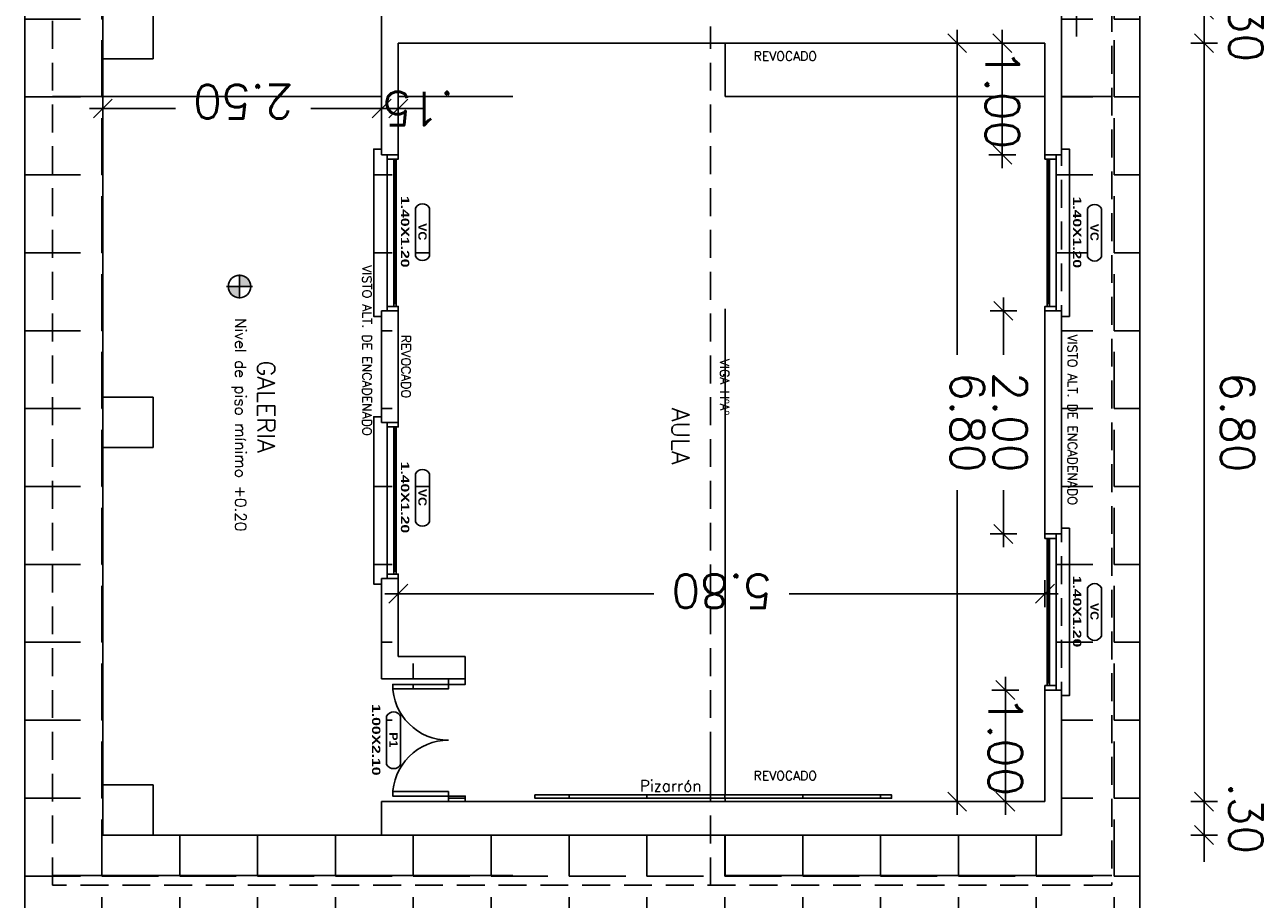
# Model space of a CAD drawing. Header units: millimetres. Extents: x 2017 to 2509, y 466 to 1783.
# Tile 4 of 25: x 2064 to 2076, y 570 to 578. Entities that reach past the tile are written whole.
import ezdxf
from ezdxf.enums import TextEntityAlignment as Align

# ---------------------------------------------------------------- set-up
doc = ezdxf.new("R2010")
doc.units = ezdxf.units.MM
doc.linetypes.add('HIDDEN', pattern=[0.375, 0.25, -0.125])
for name, color, linetype in [('COTA', 13, 'Continuous'), ('ESPECARQ', 2, 'Continuous'), ('ESQUADRIA', 2, 'Continuous'), ('LINVISTA', 13, 'Continuous'), ('PAREDE', 6, 'Continuous'), ('piso', 13, 'Continuous'), ('PROJECAO', 13, 'HIDDEN'), ('VIDRO', 1, 'Continuous')]:
    doc.layers.add(name, color=color, linetype=linetype)
doc.styles.add('REGUA60', font='cityb___.ttf', dxfattribs={"width": 1.4})
doc.styles.add('REGUA80', font='simplex.shx')
doc.styles.add('SIMPLEX_8', font='simplex.shx')
doc.dimstyles.new('08', dxfattribs={"dimtxt": 0.25, "dimasz": 0.12, "dimexe": 0, "dimexo": 0, "dimgap": 0.15, "dimtad": 1, "dimzin": 4, "dimdsep": 46, "dimtxsty": 'SIMPLEX_8', "dimblk1": 'D', "dimblk2": 'D', "dimsah": 1, "dimcen": 0.09, "dimse1": 1, "dimse2": 1, "dimclre": 256, "dimclrt": 2, "dimadec": 0, "dimazin": 0, "dimtfac": 1, "dimtmove": 2, "dimatfit": 3, "dimldrblk": 'D', "dimfxl": 1, "dimtolj": 1, "dimtzin": 0, "dimarcsym": 0})

# ---------------------------------------------------------------- blocks, each defined once
blk = doc.blocks.new('INDESQ2')
at = {"color": 0, "linetype": 'ByBlock'}
for p, q in [((4.32, 2.96), (-4.32, 2.96)), ((-4.32, 0.44), (4.32, 0.44))]:
    blk.add_line(p, q, dxfattribs=at)
at = {"color": 0}
for centre, start, end in [((-3.67, 1.7), 117.3654, 242.6346), ((3.67, 1.7), 297.3654, 62.6346)]:
    blk.add_arc(centre, 1.42, start, end, dxfattribs=at)
at = {"style": 'REGUA60', "width": 1.4, "flags": 9}
blk.add_attdef('LOCAL', text='', height=1.5, dxfattribs=at).set_placement((-0.08, -4.35), align=Align.CENTER)
at = {"layer": 'ESPECARQ', "color": 0, "style": 'REGUA60'}
for tag, width, p in [('COD', 1.1, (-0.08, 0.95)), ('DIM', 1.4, (-0.08, -2.17))]:
    blk.add_attdef(tag, text='', height=1.5, dxfattribs=dict(at, width=width)).set_placement(p, align=Align.CENTER)
blk = doc.blocks.new('D')
for p, q in [((0, -1), (0, 1)), ((-1, 0), (1, 0))]:
    blk.add_line(p, q)
at = {"color": 4}
blk.add_line((-0.707, -0.707), (0.707, 0.707), dxfattribs=at)
blk = doc.blocks.new('*D62')
at = {"layer": 'COTA', "color": 0, "lineweight": -2, "transparency": 16777216}
for p, q in [((1955.073, 1351.596), (1955.073, 1348.923)), ((1955.073, 1345.036), (1955.073, 1347.709))]:
    blk.add_line(p, q, dxfattribs=at)
at = {"layer": 'Defpoints', "color": 0, "transparency": 16777216}
for p in [(1954.286, 1351.716), (1955.073, 1351.716), (1954.336, 1344.916)]:
    blk.add_point(p, dxfattribs=at)
at = {"layer": 'COTA', "color": 0, "lineweight": -2, "transparency": 16777216, "xscale": 0.12, "yscale": 0.12, "zscale": 0.12}
for p, rotation in [((1955.073, 1351.716), 90), ((1955.073, 1344.916), 270)]:
    blk.add_blockref('D', p, dxfattribs=dict(at, rotation=rotation))
at = {"layer": 'COTA', "color": 2, "transparency": 16777216, "insert": (1954.982, 1348.316), "char_height": 0.3, "attachment_point": 5, "rotation": 90, "style": 'SIMPLEX_8'}
blk.add_mtext('\\A1;6.80', dxfattribs=at)
blk = doc.blocks.new('*D63')
at = {"layer": 'COTA', "color": 0, "lineweight": -2, "transparency": 16777216}
for p, q in [((1960.356, 1345.502), (1960.869, 1345.502)), ((1962.616, 1345.502), (1962.083, 1345.502))]:
    blk.add_line(p, q, dxfattribs=at)
at = {"layer": 'Defpoints', "color": 0, "transparency": 16777216}
for p in [(1962.736, 1345.502), (1962.736, 1345.502), (1960.236, 1345.266)]:
    blk.add_point(p, dxfattribs=at)
at = {"layer": 'COTA', "color": 0, "lineweight": -2, "transparency": 16777216, "xscale": 0.12, "yscale": 0.12, "zscale": 0.12, "rotation": 180}
blk.add_blockref('D', (1960.236, 1345.502), dxfattribs=at)
at = {"layer": 'COTA', "color": 0, "lineweight": -2, "transparency": 16777216, "xscale": 0.12, "yscale": 0.12, "zscale": 0.12}
blk.add_blockref('D', (1962.736, 1345.502), dxfattribs=at)
at = {"layer": 'COTA', "color": 2, "transparency": 16777216, "insert": (1961.476, 1345.441), "char_height": 0.3, "attachment_point": 5, "style": 'SIMPLEX_8'}
blk.add_mtext('\\A1;2.50', dxfattribs=at)
blk = doc.blocks.new('*D66')
at = {"layer": 'COTA', "color": 0, "lineweight": -2, "transparency": 16777216}
blk.add_line((1954.668, 1345.036), (1954.668, 1345.796), dxfattribs=at)
at = {"layer": 'Defpoints', "color": 0, "transparency": 16777216}
for p in [(1954.286, 1345.916), (1954.668, 1345.916), (1954.286, 1344.916)]:
    blk.add_point(p, dxfattribs=at)
at = {"layer": 'COTA', "color": 0, "lineweight": -2, "transparency": 16777216, "xscale": 0.12, "yscale": 0.12, "zscale": 0.12}
for p, rotation in [((1954.668, 1345.916), 90), ((1954.668, 1344.916), 270)]:
    blk.add_blockref('D', p, dxfattribs=dict(at, rotation=rotation))
at = {"layer": 'COTA', "color": 2, "transparency": 16777216, "insert": (1954.668, 1345.416), "char_height": 0.3, "attachment_point": 5, "rotation": 90, "style": 'SIMPLEX_8'}
blk.add_mtext('\\A1;1.00', dxfattribs=at)
blk = doc.blocks.new('*D67')
at = {"layer": 'COTA', "color": 0, "lineweight": -2, "transparency": 16777216}
blk.add_line((1954.641, 1351.596), (1954.641, 1350.836), dxfattribs=at)
at = {"layer": 'Defpoints', "color": 0, "transparency": 16777216}
for p in [(1954.286, 1351.716), (1954.286, 1350.716), (1954.641, 1350.716)]:
    blk.add_point(p, dxfattribs=at)
at = {"layer": 'COTA', "color": 0, "lineweight": -2, "transparency": 16777216, "xscale": 0.12, "yscale": 0.12, "zscale": 0.12}
for p, rotation in [((1954.641, 1351.716), 90), ((1954.641, 1350.716), 270)]:
    blk.add_blockref('D', p, dxfattribs=dict(at, rotation=rotation))
at = {"layer": 'COTA', "color": 2, "transparency": 16777216, "insert": (1954.641, 1351.216), "char_height": 0.3, "attachment_point": 5, "rotation": 90, "style": 'SIMPLEX_8'}
blk.add_mtext('\\A1;1.00', dxfattribs=at)
blk = doc.blocks.new('*D68')
at = {"layer": 'COTA', "color": 0, "lineweight": -2, "transparency": 16777216}
for p, q in [((1954.658, 1349.196), (1954.658, 1348.923)), ((1954.658, 1347.436), (1954.658, 1347.709))]:
    blk.add_line(p, q, dxfattribs=at)
at = {"layer": 'Defpoints', "color": 0, "transparency": 16777216}
for p in [(1954.286, 1349.316), (1954.286, 1347.316), (1954.658, 1347.316)]:
    blk.add_point(p, dxfattribs=at)
at = {"layer": 'COTA', "color": 0, "lineweight": -2, "transparency": 16777216, "xscale": 0.12, "yscale": 0.12, "zscale": 0.12}
for p, rotation in [((1954.658, 1349.316), 90), ((1954.658, 1347.316), 270)]:
    blk.add_blockref('D', p, dxfattribs=dict(at, rotation=rotation))
at = {"layer": 'COTA', "color": 2, "transparency": 16777216, "insert": (1954.597, 1348.316), "char_height": 0.3, "attachment_point": 5, "rotation": 90, "style": 'SIMPLEX_8'}
blk.add_mtext('\\A1;2.00', dxfattribs=at)
blk = doc.blocks.new('*D64')
at = {"layer": 'COTA', "color": 0, "lineweight": -2, "transparency": 16777216}
for p, q in [((1954.406, 1349.852), (1956.579, 1349.852)), ((1959.966, 1349.852), (1957.793, 1349.852))]:
    blk.add_line(p, q, dxfattribs=at)
at = {"layer": 'Defpoints', "color": 0, "transparency": 16777216}
for p in [(1960.086, 1349.852), (1954.286, 1348.775), (1960.086, 1347.475)]:
    blk.add_point(p, dxfattribs=at)
at = {"layer": 'COTA', "color": 0, "lineweight": -2, "transparency": 16777216, "xscale": 0.12, "yscale": 0.12, "zscale": 0.12, "rotation": 180}
blk.add_blockref('D', (1954.286, 1349.852), dxfattribs=at)
at = {"layer": 'COTA', "color": 0, "lineweight": -2, "transparency": 16777216, "xscale": 0.12, "yscale": 0.12, "zscale": 0.12}
blk.add_blockref('D', (1960.086, 1349.852), dxfattribs=at)
at = {"layer": 'COTA', "color": 2, "transparency": 16777216, "insert": (1957.186, 1349.83), "char_height": 0.3, "attachment_point": 5, "style": 'SIMPLEX_8'}
blk.add_mtext('\\A1;5.80', dxfattribs=at)
blk = doc.blocks.new('*D65')
at = {"layer": 'COTA', "color": 0, "lineweight": -2, "transparency": 16777216}
for p, q in [((1959.966, 1345.502), (1959.846, 1345.502)), ((1960.236, 1345.502), (1960.086, 1345.502)), ((1960.356, 1345.502), (1960.476, 1345.502))]:
    blk.add_line(p, q, dxfattribs=at)
at = {"layer": 'Defpoints', "color": 0, "transparency": 16777216}
for p in [(1960.086, 1345.502), (1960.236, 1345.502), (1960.086, 139.861)]:
    blk.add_point(p, dxfattribs=at)
at = {"layer": 'COTA', "color": 0, "lineweight": -2, "transparency": 16777216, "xscale": 0.12, "yscale": 0.12, "zscale": 0.12}
blk.add_blockref('D', (1960.086, 1345.502), dxfattribs=at)
at = {"layer": 'COTA', "color": 0, "lineweight": -2, "transparency": 16777216, "xscale": 0.12, "yscale": 0.12, "zscale": 0.12, "rotation": 180}
blk.add_blockref('D', (1960.236, 1345.502), dxfattribs=at)
at = {"layer": 'COTA', "color": 2, "transparency": 16777216, "insert": (1959.906, 1345.502), "char_height": 0.3, "attachment_point": 5, "style": 'SIMPLEX_8'}
blk.add_mtext('\\A1;.15', dxfattribs=at)
blk = doc.blocks.new('*D72')
at = {"layer": 'Defpoints', "color": 0, "transparency": 16777216}
for p in [(1952.858, 1344.916), (1954.286, 1344.916), (1954.286, 1344.616)]:
    blk.add_point(p, dxfattribs=at)
at = {"layer": 'piso', "color": 0, "lineweight": -2, "transparency": 16777216}
for p, q in [((1952.858, 1345.036), (1952.858, 1345.156)), ((1952.858, 1344.616), (1952.858, 1344.916)), ((1952.858, 1344.496), (1952.858, 1344.376))]:
    blk.add_line(p, q, dxfattribs=at)
at = {"layer": 'piso', "color": 0, "lineweight": -2, "transparency": 16777216, "xscale": 0.12, "yscale": 0.12, "zscale": 0.12}
for p, rotation in [((1952.858, 1344.916), 270), ((1952.858, 1344.616), 90)]:
    blk.add_blockref('D', p, dxfattribs=dict(at, rotation=rotation))
at = {"layer": 'piso', "color": 2, "transparency": 16777216, "insert": (1952.483, 1344.766), "char_height": 0.3, "attachment_point": 5, "rotation": 90, "style": 'SIMPLEX_8'}
blk.add_mtext('\\A1;.30', dxfattribs=at)
blk = doc.blocks.new('*D73')
at = {"layer": 'Defpoints', "color": 0, "transparency": 16777216}
for p in [(1952.858, 1351.716), (1954.286, 1351.716), (1954.286, 1344.916)]:
    blk.add_point(p, dxfattribs=at)
at = {"layer": 'piso', "color": 0, "lineweight": -2, "transparency": 16777216}
blk.add_line((1952.858, 1345.036), (1952.858, 1351.596), dxfattribs=at)
at = {"layer": 'piso', "color": 0, "lineweight": -2, "transparency": 16777216, "xscale": 0.12, "yscale": 0.12, "zscale": 0.12}
for p, rotation in [((1952.858, 1351.716), 90), ((1952.858, 1344.916), 270)]:
    blk.add_blockref('D', p, dxfattribs=dict(at, rotation=rotation))
at = {"layer": 'piso', "color": 2, "transparency": 16777216, "insert": (1952.558, 1348.316), "char_height": 0.3, "attachment_point": 5, "rotation": 90, "style": 'SIMPLEX_8'}
blk.add_mtext('\\A1;6.80', dxfattribs=at)
blk = doc.blocks.new('*D74')
at = {"layer": 'Defpoints', "color": 0, "transparency": 16777216}
for p in [(1952.858, 1352.016), (1954.136, 1352.016), (1954.286, 1351.716)]:
    blk.add_point(p, dxfattribs=at)
at = {"layer": 'piso', "color": 0, "lineweight": -2, "transparency": 16777216}
for p, q in [((1952.858, 1352.136), (1952.858, 1352.256)), ((1952.858, 1351.716), (1952.858, 1352.016)), ((1952.858, 1351.596), (1952.858, 1351.476))]:
    blk.add_line(p, q, dxfattribs=at)
at = {"layer": 'piso', "color": 0, "lineweight": -2, "transparency": 16777216, "xscale": 0.12, "yscale": 0.12, "zscale": 0.12}
for p, rotation in [((1952.858, 1352.016), 270), ((1952.858, 1351.716), 90)]:
    blk.add_blockref('D', p, dxfattribs=dict(at, rotation=rotation))
at = {"layer": 'piso', "color": 2, "transparency": 16777216, "insert": (1952.483, 1351.866), "char_height": 0.3, "attachment_point": 5, "rotation": 90, "style": 'SIMPLEX_8'}
blk.add_mtext('\\A1;.30', dxfattribs=at)
blk = doc.blocks.new('fgg')
h = blk.add_hatch()
h.set_pattern_fill('ANGLE', color=256, angle=-180)
h.set_pattern_definition([(180, (4034.1406, 2712.788), (-3e-15, -6.985), [5.08, -1.905]), (270, (4034.1406, 2712.788), (6.985, -3e-15), [5.08, -1.905])])
h.paths.add_polyline_path([(1953.686, 1337.066), (1963.186, 1337.066), (1963.186, 1352.466), (1957.286, 1352.466), (1957.286, 1352.016), (1960.236, 1352.016), (1962.286, 1352.016), (1962.736, 1352.016), (1962.736, 1351.566), (1962.286, 1351.566), (1962.286, 1352.016), (1960.236, 1352.016), (1960.236, 1351.716), (1959.636, 1351.716), (1959.636, 1351.666), (1959.486, 1351.666), (1959.486, 1351.716), (1957.286, 1351.716), (1957.286, 1351.686), (1958.861, 1351.686), (1958.861, 1351.656), (1955.661, 1351.656), (1955.661, 1351.686), (1957.286, 1351.686), (1957.286, 1351.716), (1954.286, 1351.716), (1954.286, 1350.716), (1954.286, 1350.676), (1954.266, 1350.676), (1954.266, 1350.651), (1954.266, 1349.356), (1954.286, 1349.356), (1954.286, 1349.316), (1954.136, 1349.316), (1954.136, 1349.266), (1954.066, 1349.266), (1954.066, 1350.766), (1954.136, 1350.766), (1954.136, 1352.016), (1957.286, 1352.016), (1957.286, 1352.466), (1953.686, 1352.466)])
h.paths.add_polyline_path([(1953.904, 1350.232), (1953.904, 1349.8, -0.608423), (1953.778, 1349.8), (1953.778, 1350.232, -0.608423)], flags=16)
h.paths.add_polyline_path([(1960.135, 1344.526), (1960.136, 1344.526), (1960.136, 1344.566, -0.020024)], flags=16)
h.paths.add_polyline_path([(1960.136, 1350.706), (1960.136, 1350.666), (1959.636, 1350.666), (1959.636, 1350.616), (1960.236, 1350.616), (1960.236, 1349.766), (1960.306, 1349.766), (1960.306, 1348.266), (1960.236, 1348.266), (1960.236, 1347.366), (1960.306, 1347.366), (1960.306, 1345.866), (1960.236, 1345.866), (1960.236, 1344.616), (1959.636, 1344.616), (1959.636, 1344.566), (1959.486, 1344.566), (1959.486, 1344.616), (1954.286, 1344.616), (1954.286, 1343.616), (1954.286, 1343.576), (1954.266, 1343.576), (1954.266, 1343.551), (1954.266, 1342.256), (1954.286, 1342.256), (1954.286, 1342.216), (1954.286, 1340.216), (1954.286, 1340.176), (1954.266, 1340.176), (1954.266, 1340.151), (1954.266, 1338.856), (1954.286, 1338.856), (1954.286, 1338.816), (1954.286, 1337.816), (1960.086, 1337.816), (1960.086, 1338.816), (1960.086, 1338.856), (1960.106, 1338.856), (1960.106, 1340.151), (1960.106, 1340.176), (1960.086, 1340.176), (1960.086, 1340.216), (1960.086, 1341.216), (1960.086, 1341.256), (1960.106, 1341.256), (1960.106, 1342.551), (1960.106, 1342.576), (1960.086, 1342.576), (1960.086, 1342.616), (1960.086, 1343.316), (1959.486, 1343.316), (1959.486, 1343.516), (1959.486, 1343.566), (1959.636, 1343.566), (1959.636, 1343.606), (1960.136, 1343.606), (1960.136, 1343.566), (1959.636, 1343.566), (1959.636, 1343.516), (1960.236, 1343.516), (1960.236, 1342.666), (1960.306, 1342.666), (1960.306, 1341.166), (1960.236, 1341.166), (1960.236, 1340.266), (1960.306, 1340.266), (1960.306, 1338.766), (1960.236, 1338.766), (1960.236, 1337.516), (1962.286, 1337.516), (1962.286, 1337.966), (1962.736, 1337.966), (1962.736, 1340.991), (1962.286, 1340.991), (1962.286, 1341.441), (1962.736, 1341.441), (1962.736, 1344.606), (1962.286, 1344.606), (1962.286, 1345.056), (1962.736, 1345.056), (1962.736, 1348.091), (1962.286, 1348.091), (1962.286, 1348.541), (1962.736, 1348.541), (1962.736, 1348.091), (1962.736, 1345.056), (1962.736, 1344.606), (1962.736, 1337.916), (1962.736, 1337.516), (1962.286, 1337.516), (1960.236, 1337.516), (1954.136, 1337.516), (1954.136, 1338.766), (1954.066, 1338.766), (1954.066, 1340.266), (1954.136, 1340.266), (1954.136, 1342.166), (1954.066, 1342.166), (1954.066, 1343.666), (1954.136, 1343.666), (1954.136, 1344.916), (1954.136, 1345.916), (1954.186, 1345.916), (1954.186, 1345.956), (1954.186, 1347.276), (1954.186, 1347.316), (1954.286, 1347.316), (1954.286, 1347.276), (1954.266, 1347.276), (1954.266, 1347.251), (1954.266, 1345.956), (1954.286, 1345.956), (1954.286, 1345.916), (1954.286, 1344.916), (1960.086, 1344.916), (1960.086, 1345.916), (1960.086, 1345.956), (1960.106, 1345.956), (1960.106, 1347.251), (1960.106, 1347.276), (1960.086, 1347.276), (1960.086, 1347.316), (1960.086, 1348.316), (1960.086, 1348.356), (1960.106, 1348.356), (1960.106, 1349.651), (1960.106, 1349.676), (1960.086, 1349.676), (1960.086, 1349.716), (1960.086, 1350.416), (1959.486, 1350.416), (1959.486, 1350.616), (1959.486, 1350.666), (1959.636, 1350.666), (1959.636, 1350.706)], flags=16)
h.paths.add_polyline_path([(1960.065, 1351.382, -0.608423), (1960.191, 1351.382), (1960.191, 1350.95, -0.608423), (1960.065, 1350.95)], flags=16)
h.paths.add_polyline_path([(1959.932, 1349.209), (1959.932, 1348.777, -0.608423), (1959.806, 1348.777), (1959.806, 1349.209, -0.608423)], flags=16)
h.paths.add_polyline_path([(1961.61, 1347.098, -1), (1961.41, 1347.098, -1)], flags=16)
h.paths.add_polyline_path([(1958.861, 1344.586), (1958.861, 1344.556), (1955.661, 1344.556), (1955.661, 1344.586)], flags=16)
h.paths.add_polyline_path([(1961.61, 1339.998, -1), (1961.41, 1339.998, -1)], flags=16)
h.paths.add_polyline_path([(1960.341, 1350.862), (1960.341, 1351.462), (1960.225, 1351.462), (1960.225, 1350.862)], flags=24)
h.paths.add_polyline_path([(1960.184, 1351.105), (1960.184, 1351.219), (1960.071, 1351.219), (1960.071, 1351.105)], flags=8)
h.paths.add_polyline_path([(1954.757, 1348.848), (1954.757, 1347.784), (1955.207, 1347.784), (1955.207, 1348.848)], flags=24)
h.paths.add_polyline_path([(1960.083, 1348.702), (1960.083, 1349.277), (1959.966, 1349.277), (1959.966, 1348.702)], flags=24)
h.paths.add_polyline_path([(1959.925, 1348.914), (1959.925, 1349.064), (1959.812, 1349.064), (1959.812, 1348.914)], flags=8)
h.paths.add_polyline_path([(1954.055, 1349.724), (1954.055, 1350.3), (1953.939, 1350.3), (1953.939, 1349.724)], flags=24)
h.paths.add_polyline_path([(1953.897, 1349.937), (1953.897, 1350.087), (1953.784, 1350.087), (1953.784, 1349.937)], flags=8)
h.paths.add_polyline_path([(1954.416, 1351.72), (1954.416, 1350.712), (1954.866, 1350.712), (1954.866, 1351.72)], flags=25)
h.paths.add_polyline_path([(1954.372, 1348.848), (1954.372, 1347.784), (1954.822, 1347.784), (1954.822, 1348.848)], flags=24)
h.paths.add_polyline_path([(1957.718, 1350.055), (1956.654, 1350.055), (1956.654, 1349.605), (1957.718, 1349.605)], flags=24)
h.paths.add_polyline_path([(1956.951, 1351.545), (1956.28, 1351.545), (1956.28, 1351.422), (1956.951, 1351.422)], flags=24)
h.paths.add_polyline_path([(1956.951, 1345.093), (1956.28, 1345.093), (1956.28, 1344.97), (1956.951, 1344.97)], flags=24)
h.paths.add_polyline_path([(1957.219, 1347.681), (1957.219, 1348.316), (1957.097, 1348.316), (1957.097, 1347.681)], flags=24)
h.paths.add_polyline_path([(1954.1, 1347.384), (1954.1, 1349.203), (1953.977, 1349.203), (1953.977, 1347.384)], flags=24)
h.paths.add_polyline_path([(1960.428, 1346.762), (1960.428, 1348.581), (1960.305, 1348.581), (1960.305, 1346.762)], flags=24)
h.paths.add_polyline_path([(1960.078, 1347.479), (1960.078, 1348.15), (1959.955, 1348.15), (1959.955, 1347.479)], flags=24)
h.paths.add_polyline_path([(1961.614, 1347.214), (1961.614, 1349.462), (1961.414, 1349.462), (1961.414, 1347.214)], flags=24)
h.paths.add_polyline_path([(1957.672, 1348.075), (1957.672, 1348.735), (1957.435, 1348.735), (1957.435, 1348.075)], flags=24)
h.paths.add_polyline_path([(1957.968, 1351.649), (1957.342, 1351.649), (1957.342, 1351.499), (1957.968, 1351.499)], flags=24)
h.paths.add_polyline_path([(1961.39, 1347.668), (1961.39, 1348.682), (1961.152, 1348.682), (1961.152, 1347.668)], flags=24)
h.paths.add_polyline_path([(1956.951, 1344.445), (1956.28, 1344.445), (1956.28, 1344.322), (1956.951, 1344.322)], flags=24)
h.paths.add_polyline_path([(1956.951, 1337.993), (1956.28, 1337.993), (1956.28, 1337.87), (1956.951, 1337.87)], flags=24)
h.paths.add_polyline_path([(1957.219, 1340.581), (1957.219, 1341.216), (1957.097, 1341.216), (1957.097, 1340.581)], flags=24)
h.paths.add_polyline_path([(1954.1, 1340.284), (1954.1, 1342.103), (1953.977, 1342.103), (1953.977, 1340.284)], flags=24)
h.paths.add_polyline_path([(1960.428, 1339.662), (1960.428, 1341.481), (1960.305, 1341.481), (1960.305, 1339.662)], flags=24)
h.paths.add_polyline_path([(1960.078, 1340.379), (1960.078, 1341.05), (1959.955, 1341.05), (1959.955, 1340.379)], flags=24)
h.paths.add_polyline_path([(1961.614, 1340.114), (1961.614, 1342.362), (1961.414, 1342.362), (1961.414, 1340.114)], flags=24)
h.paths.add_polyline_path([(1957.672, 1340.975), (1957.672, 1341.635), (1957.435, 1341.635), (1957.435, 1340.975)], flags=24)
h.paths.add_polyline_path([(1957.968, 1344.549), (1957.342, 1344.549), (1957.342, 1344.399), (1957.968, 1344.399)], flags=24)
h.paths.add_polyline_path([(1961.39, 1340.568), (1961.39, 1341.582), (1961.152, 1341.582), (1961.152, 1340.568)], flags=24)
at = {"layer": 'ESPECARQ'}
h = blk.add_hatch(color=256, dxfattribs=at)
h.paths.add_polyline_path([(1961.51, 1346.998), (1961.51, 1347.098), (1961.41, 1347.098, 0.414214)])
h.paths.add_polyline_path([(1961.61, 1347.098, 0.414214), (1961.51, 1347.198), (1961.51, 1347.098)])
at = {"layer": 'piso'}
h = blk.add_hatch(dxfattribs=at)
h.set_pattern_fill('ANGLE', color=256, scale=0.1, angle=-180, style=0)
h.set_pattern_definition([(180, (4034.1406, 2712.788), (-3e-16, -0.6985), [0.508, -0.1905]), (270, (4034.1406, 2712.788), (0.6985, -3e-16), [0.508, -0.1905])])
h.paths.add_polyline_path([(1957.286, 1352.016), (1962.736, 1352.016), (1962.736, 1337.516), (1954.136, 1337.516), (1954.136, 1345.866), (1954.066, 1345.866), (1954.066, 1347.366), (1954.136, 1347.366), (1954.136, 1349.266), (1954.066, 1349.266), (1954.066, 1350.766), (1954.136, 1350.766), (1954.136, 1352.016), (1957.286, 1352.016), (1957.286, 1352.466), (1953.686, 1352.466), (1953.686, 1337.066), (1963.186, 1337.066), (1963.186, 1352.466), (1957.286, 1352.466)], flags=0)
h.paths.add_polyline_path([(1953.904, 1350.232), (1953.904, 1349.8, -0.608423), (1953.778, 1349.8), (1953.778, 1350.232, -0.608423)], flags=0)
h.paths.add_polyline_path([(1953.904, 1346.832), (1953.904, 1346.4, -0.608423), (1953.778, 1346.4), (1953.778, 1346.832, -0.608423)], flags=0)
h.paths.add_polyline_path([(1953.436, 1336.816), (1963.436, 1336.816), (1963.436, 1352.716), (1953.436, 1352.716)])
h.paths.add_polyline_path([(1963.186, 1352.466), (1963.186, 1337.066), (1953.686, 1337.066), (1953.686, 1352.466)], flags=16)
h.paths.add_polyline_path([(1962.736, 1352.016), (1962.736, 1337.516), (1954.136, 1337.516), (1954.136, 1338.766), (1954.066, 1338.766), (1954.066, 1340.266), (1954.136, 1340.266), (1954.136, 1342.166), (1954.066, 1342.166), (1954.066, 1343.666), (1954.136, 1343.666), (1954.136, 1345.866), (1954.066, 1345.866), (1954.066, 1347.366), (1954.136, 1347.366), (1954.136, 1349.266), (1954.066, 1349.266), (1954.066, 1350.766), (1954.136, 1350.766), (1954.136, 1352.016)], flags=0)
h.paths.add_polyline_path([(1960.236, 1352.016), (1962.286, 1352.016), (1962.736, 1352.016), (1962.736, 1351.566), (1962.736, 1348.541), (1962.736, 1348.091), (1962.736, 1345.056), (1962.736, 1344.606), (1962.736, 1337.916), (1962.736, 1337.516), (1962.286, 1337.516), (1960.236, 1337.516), (1954.136, 1337.516), (1954.136, 1338.816), (1954.186, 1338.816), (1954.186, 1338.856), (1954.186, 1340.176), (1954.186, 1340.216), (1954.136, 1340.216), (1954.136, 1342.216), (1954.186, 1342.216), (1954.186, 1342.256), (1954.186, 1343.576), (1954.186, 1343.616), (1954.136, 1343.616), (1954.136, 1344.916), (1954.136, 1345.916), (1954.186, 1345.916), (1954.186, 1345.956), (1954.186, 1347.276), (1954.186, 1347.316), (1954.136, 1347.316), (1954.136, 1349.316), (1954.186, 1349.316), (1954.186, 1349.356), (1954.186, 1350.676), (1954.186, 1350.716), (1954.136, 1350.716), (1954.136, 1352.016)], flags=0)
h.paths.add_polyline_path([(1960.135, 1351.626), (1960.136, 1351.626), (1960.136, 1351.666, -0.020024)], flags=0)
h.paths.add_polyline_path([(1960.135, 1344.526), (1960.136, 1344.526), (1960.136, 1344.566, -0.020024)], flags=0)
h.paths.add_polyline_path([(1959.636, 1351.716), (1959.636, 1351.666), (1959.486, 1351.666), (1959.486, 1351.716), (1957.286, 1351.716), (1957.286, 1351.686), (1958.861, 1351.686), (1958.861, 1351.656), (1957.286, 1351.656), (1957.286, 1351.175), (1957.286, 1344.916), (1960.086, 1344.916), (1960.086, 1345.916), (1960.086, 1345.956), (1960.106, 1345.956), (1960.106, 1347.251), (1960.106, 1347.276), (1960.086, 1347.276), (1960.086, 1347.316), (1960.086, 1348.316), (1960.086, 1348.356), (1960.106, 1348.356), (1960.106, 1349.651), (1960.106, 1349.676), (1960.086, 1349.676), (1960.086, 1349.716), (1960.086, 1350.416), (1959.486, 1350.416), (1959.486, 1350.616), (1959.486, 1350.666), (1959.636, 1350.666), (1959.636, 1350.706), (1960.136, 1350.706), (1960.136, 1350.666), (1959.636, 1350.666), (1959.636, 1350.616), (1960.236, 1350.616), (1960.236, 1349.766), (1960.306, 1349.766), (1960.306, 1348.266), (1960.236, 1348.266), (1960.236, 1347.366), (1960.306, 1347.366), (1960.306, 1345.866), (1960.236, 1345.866), (1960.236, 1344.616), (1959.636, 1344.616), (1959.636, 1344.566), (1959.486, 1344.566), (1959.486, 1344.616), (1960.236, 1344.616), (1960.236, 1345.916), (1960.086, 1345.916), (1960.086, 1344.916), (1957.286, 1344.916), (1957.286, 1351.656), (1955.661, 1351.656), (1955.661, 1351.686), (1957.286, 1351.686), (1957.286, 1351.716)], flags=0)
h.paths.add_polyline_path([(1960.191, 1351.382), (1960.191, 1350.95, -0.608423), (1960.065, 1350.95), (1960.065, 1351.382, -0.608423)], flags=0)
h.paths.add_polyline_path([(1959.932, 1349.209), (1959.932, 1348.777, -0.608423), (1959.806, 1348.777), (1959.806, 1349.209, -0.608423)], flags=0)
h.paths.add_polyline_path([(1961.61, 1347.098, -1), (1961.41, 1347.098, -1)], flags=0)
h.paths.add_polyline_path([(1959.932, 1346.827), (1959.932, 1346.396, -0.608423), (1959.806, 1346.396), (1959.806, 1346.827, -0.608423)], flags=0)
h.paths.add_polyline_path([(1954.266, 1350.676), (1954.266, 1350.651), (1954.246, 1350.651), (1954.246, 1350.676)], flags=0)
h.paths.add_polyline_path([(1954.266, 1347.276), (1954.266, 1347.251), (1954.246, 1347.251), (1954.246, 1347.276)], flags=0)
h.paths.add_polyline_path([(1958.861, 1344.586), (1958.861, 1344.556), (1957.286, 1344.556), (1957.286, 1344.075), (1957.286, 1337.816), (1960.086, 1337.816), (1960.086, 1338.816), (1960.086, 1338.856), (1960.106, 1338.856), (1960.106, 1340.151), (1960.106, 1340.176), (1960.086, 1340.176), (1960.086, 1340.216), (1960.086, 1341.216), (1960.086, 1341.256), (1960.106, 1341.256), (1960.106, 1342.551), (1960.106, 1342.576), (1960.086, 1342.576), (1960.086, 1342.616), (1960.086, 1343.316), (1959.486, 1343.316), (1959.486, 1343.516), (1959.486, 1343.566), (1959.636, 1343.566), (1959.636, 1343.606), (1960.136, 1343.606), (1960.136, 1343.566), (1959.636, 1343.566), (1959.636, 1343.516), (1960.236, 1343.516), (1960.236, 1342.666), (1960.306, 1342.666), (1960.306, 1341.166), (1960.236, 1341.166), (1960.236, 1340.266), (1960.306, 1340.266), (1960.306, 1338.766), (1960.236, 1338.766), (1960.236, 1338.816), (1960.086, 1338.816), (1960.086, 1337.816), (1957.286, 1337.816), (1957.286, 1344.556), (1955.661, 1344.556), (1955.661, 1344.586)], flags=0)
h.paths.add_polyline_path([(1954.266, 1343.576), (1954.266, 1343.551), (1954.246, 1343.551), (1954.246, 1343.576)], flags=0)
h.paths.add_polyline_path([(1962.286, 1341.441), (1962.736, 1341.441), (1962.736, 1340.991), (1962.286, 1340.991)], flags=0)
h.paths.add_polyline_path([(1961.61, 1339.998, -1), (1961.41, 1339.998, -1)], flags=0)
h.paths.add_polyline_path([(1954.266, 1340.176), (1954.266, 1340.151), (1954.246, 1340.151), (1954.246, 1340.176)], flags=0)
h.paths.add_polyline_path([(1954.055, 1349.724), (1954.055, 1350.3), (1953.939, 1350.3), (1953.939, 1349.724)], flags=8)
h.paths.add_polyline_path([(1953.897, 1349.937), (1953.897, 1350.087), (1953.784, 1350.087), (1953.784, 1349.937)], flags=8)
h.paths.add_polyline_path([(1954.055, 1346.324), (1954.055, 1346.9), (1953.939, 1346.9), (1953.939, 1346.324)], flags=8)
h.paths.add_polyline_path([(1953.897, 1346.537), (1953.897, 1346.687), (1953.784, 1346.687), (1953.784, 1346.537)], flags=8)
h.paths.add_polyline_path([(1954.1, 1347.384), (1954.1, 1349.203), (1953.977, 1349.203), (1953.977, 1347.384)], flags=8)
h.paths.add_polyline_path([(1954.1, 1340.284), (1954.1, 1342.103), (1953.977, 1342.103), (1953.977, 1340.284)], flags=8)
h.paths.add_polyline_path([(1960.341, 1350.862), (1960.341, 1351.462), (1960.225, 1351.462), (1960.225, 1350.862)], flags=8)
h.paths.add_polyline_path([(1960.184, 1351.105), (1960.184, 1351.219), (1960.071, 1351.219), (1960.071, 1351.105)], flags=8)
h.paths.add_polyline_path([(1954.757, 1348.848), (1954.757, 1347.784), (1955.207, 1347.784), (1955.207, 1348.848)], flags=8)
h.paths.add_polyline_path([(1960.083, 1348.702), (1960.083, 1349.277), (1959.966, 1349.277), (1959.966, 1348.702)], flags=8)
h.paths.add_polyline_path([(1959.925, 1348.914), (1959.925, 1349.064), (1959.812, 1349.064), (1959.812, 1348.914)], flags=8)
h.paths.add_polyline_path([(1960.083, 1346.32), (1960.083, 1346.895), (1959.966, 1346.895), (1959.966, 1346.32)], flags=8)
h.paths.add_polyline_path([(1959.925, 1346.532), (1959.925, 1346.682), (1959.812, 1346.682), (1959.812, 1346.532)], flags=8)
h.paths.add_polyline_path([(1954.416, 1351.72), (1954.416, 1350.712), (1954.866, 1350.712), (1954.866, 1351.72)], flags=8)
h.paths.add_polyline_path([(1954.372, 1348.848), (1954.372, 1347.784), (1954.822, 1347.784), (1954.822, 1348.848)], flags=8)
h.paths.add_polyline_path([(1957.718, 1350.055), (1956.654, 1350.055), (1956.654, 1349.605), (1957.718, 1349.605)], flags=8)
h.paths.add_polyline_path([(1956.951, 1351.545), (1956.28, 1351.545), (1956.28, 1351.422), (1956.951, 1351.422)], flags=8)
h.paths.add_polyline_path([(1956.951, 1345.093), (1956.28, 1345.093), (1956.28, 1344.97), (1956.951, 1344.97)], flags=8)
h.paths.add_polyline_path([(1957.219, 1347.681), (1957.219, 1348.316), (1957.097, 1348.316), (1957.097, 1347.681)], flags=8)
h.paths.add_polyline_path([(1960.428, 1346.762), (1960.428, 1348.581), (1960.305, 1348.581), (1960.305, 1346.762)], flags=8)
h.paths.add_polyline_path([(1960.078, 1347.479), (1960.078, 1348.15), (1959.955, 1348.15), (1959.955, 1347.479)], flags=8)
h.paths.add_polyline_path([(1961.614, 1347.214), (1961.614, 1349.462), (1961.414, 1349.462), (1961.414, 1347.214)], flags=8)
h.paths.add_polyline_path([(1957.672, 1348.075), (1957.672, 1348.735), (1957.435, 1348.735), (1957.435, 1348.075)], flags=8)
h.paths.add_polyline_path([(1957.968, 1351.649), (1957.342, 1351.649), (1957.342, 1351.499), (1957.968, 1351.499)], flags=8)
h.paths.add_polyline_path([(1961.39, 1347.668), (1961.39, 1348.682), (1961.152, 1348.682), (1961.152, 1347.668)], flags=8)
h.paths.add_polyline_path([(1956.951, 1344.445), (1956.28, 1344.445), (1956.28, 1344.322), (1956.951, 1344.322)], flags=8)
h.paths.add_polyline_path([(1956.951, 1337.993), (1956.28, 1337.993), (1956.28, 1337.87), (1956.951, 1337.87)], flags=8)
h.paths.add_polyline_path([(1957.219, 1340.581), (1957.219, 1341.216), (1957.097, 1341.216), (1957.097, 1340.581)], flags=8)
h.paths.add_polyline_path([(1960.428, 1339.662), (1960.428, 1341.481), (1960.305, 1341.481), (1960.305, 1339.662)], flags=8)
h.paths.add_polyline_path([(1960.078, 1340.379), (1960.078, 1341.05), (1959.955, 1341.05), (1959.955, 1340.379)], flags=8)
h.paths.add_polyline_path([(1961.614, 1340.114), (1961.614, 1342.362), (1961.414, 1342.362), (1961.414, 1340.114)], flags=8)
h.paths.add_polyline_path([(1957.672, 1340.975), (1957.672, 1341.635), (1957.435, 1341.635), (1957.435, 1340.975)], flags=8)
h.paths.add_polyline_path([(1957.968, 1344.549), (1957.342, 1344.549), (1957.342, 1344.399), (1957.968, 1344.399)], flags=8)
h.paths.add_polyline_path([(1961.39, 1340.568), (1961.39, 1341.582), (1961.152, 1341.582), (1961.152, 1340.568)], flags=8)
at = {"color": 2}
blk.add_lwpolyline([(1963.436, 1336.816), (1953.436, 1336.816), (1953.436, 1352.716), (1963.436, 1352.716)], close=True, dxfattribs=at)
at = {"layer": 'COTA'}
for p, q in [((1957.286, 1351.666), (1957.286, 1351.175)), ((1961.626, 1347.098), (1961.395, 1347.098))]:
    blk.add_line(p, q, dxfattribs=at)
at = {"layer": 'ESPECARQ'}
blk.add_line((1961.51, 1347.206), (1961.51, 1346.99), dxfattribs=at)
blk.add_circle((1961.51, 1347.098), 0.1, dxfattribs=at)
at = {"layer": 'ESQUADRIA', "color": 1}
for p, q in [((1954.186, 1350.676), (1954.186, 1349.356)), ((1954.246, 1350.651), (1954.246, 1349.356)), ((1954.266, 1350.651), (1954.266, 1349.356)), ((1960.186, 1349.676), (1960.186, 1348.356)), ((1960.106, 1349.651), (1960.106, 1348.356)), ((1960.126, 1349.651), (1960.126, 1348.356)), ((1954.186, 1347.276), (1954.186, 1345.956)), ((1954.246, 1347.251), (1954.246, 1345.956)), ((1954.266, 1347.251), (1954.266, 1345.956)), ((1960.106, 1347.251), (1960.106, 1345.956)), ((1960.126, 1347.251), (1960.126, 1345.956)), ((1960.186, 1347.276), (1960.186, 1345.956))]:
    blk.add_line(p, q, dxfattribs=at)
at = {"layer": 'ESQUADRIA'}
for points in [[(1959.636, 1351.716), (1959.636, 1351.666), (1959.486, 1351.666), (1959.486, 1351.716)], [(1954.136, 1349.266), (1954.066, 1349.266), (1954.066, 1350.766), (1954.136, 1350.766)], [(1954.286, 1350.716), (1954.286, 1350.676), (1954.186, 1350.676), (1954.186, 1350.716)], [(1959.636, 1350.616), (1959.636, 1350.666), (1959.486, 1350.666), (1959.486, 1350.616)], [(1960.086, 1349.716), (1960.086, 1349.676), (1960.186, 1349.676), (1960.186, 1349.716)], [(1960.236, 1348.266), (1960.306, 1348.266), (1960.306, 1349.766), (1960.236, 1349.766)], [(1954.286, 1349.316), (1954.286, 1349.356), (1954.186, 1349.356), (1954.186, 1349.316)], [(1960.086, 1348.316), (1960.086, 1348.356), (1960.186, 1348.356), (1960.186, 1348.316)], [(1954.136, 1345.866), (1954.066, 1345.866), (1954.066, 1347.366), (1954.136, 1347.366)], [(1960.236, 1345.866), (1960.306, 1345.866), (1960.306, 1347.366), (1960.236, 1347.366)], [(1954.286, 1347.316), (1954.286, 1347.276), (1954.186, 1347.276), (1954.186, 1347.316)], [(1960.086, 1347.316), (1960.086, 1347.276), (1960.186, 1347.276), (1960.186, 1347.316)], [(1954.286, 1345.916), (1954.286, 1345.956), (1954.186, 1345.956), (1954.186, 1345.916)], [(1960.086, 1345.916), (1960.086, 1345.956), (1960.186, 1345.956), (1960.186, 1345.916)]]:
    blk.add_lwpolyline(points, dxfattribs=at)
for points in [[(1959.636, 1351.666), (1960.136, 1351.666), (1960.136, 1351.626), (1959.636, 1351.626)], [(1954.266, 1350.676), (1954.266, 1350.651), (1954.246, 1350.651), (1954.246, 1350.676)], [(1959.636, 1350.666), (1960.136, 1350.666), (1960.136, 1350.706), (1959.636, 1350.706)], [(1960.106, 1349.676), (1960.106, 1349.651), (1960.126, 1349.651), (1960.126, 1349.676)], [(1954.266, 1347.276), (1954.266, 1347.251), (1954.246, 1347.251), (1954.246, 1347.276)], [(1960.106, 1347.276), (1960.106, 1347.251), (1960.126, 1347.251), (1960.126, 1347.276)]]:
    blk.add_lwpolyline(points, close=True, dxfattribs=at)
for centre, start, end in [((1959.636, 1351.666), 269.9999, 0.0001), ((1959.636, 1350.666), 359.9999, 90.0001)]:
    blk.add_arc(centre, 0.5, start, end, dxfattribs=at)
at = {"layer": 'LINVISTA', "color": 2}
blk.add_lwpolyline([(1958.861, 1351.656), (1958.861, 1351.686), (1955.661, 1351.686), (1955.661, 1351.656)], close=True, dxfattribs=at)
at = {"layer": 'PAREDE'}
for p, q in [((1960.236, 1352.016), (1954.136, 1352.016)), ((1954.136, 1350.716), (1954.136, 1352.016)), ((1960.236, 1352.016), (1960.236, 1351.716)), ((1960.236, 1351.716), (1954.286, 1351.716)), ((1954.286, 1350.716), (1954.286, 1351.716)), ((1954.286, 1350.716), (1954.136, 1350.716)), ((1960.236, 1350.616), (1959.486, 1350.616)), ((1959.486, 1350.616), (1959.486, 1350.416)), ((1960.236, 1349.716), (1960.236, 1350.616)), ((1960.086, 1350.416), (1959.486, 1350.416)), ((1960.086, 1350.416), (1960.086, 1349.716)), ((1960.236, 1349.716), (1960.086, 1349.716)), ((1954.286, 1349.316), (1954.136, 1349.316)), ((1954.136, 1349.316), (1954.136, 1347.316)), ((1954.286, 1347.316), (1954.286, 1349.316)), ((1960.086, 1347.316), (1960.086, 1348.316)), ((1960.236, 1348.316), (1960.086, 1348.316)), ((1960.236, 1348.316), (1960.236, 1347.316)), ((1954.286, 1347.316), (1954.136, 1347.316)), ((1960.236, 1347.316), (1960.086, 1347.316)), ((1954.136, 1344.616), (1954.136, 1345.916)), ((1954.286, 1345.916), (1954.136, 1345.916)), ((1954.286, 1344.916), (1954.286, 1345.916)), ((1960.086, 1345.916), (1960.086, 1344.916)), ((1960.236, 1345.916), (1960.086, 1345.916)), ((1960.236, 1345.916), (1960.236, 1344.616)), ((1954.136, 1343.616), (1954.136, 1344.916)), ((1960.086, 1344.916), (1954.286, 1344.916)), ((1960.236, 1344.916), (1960.236, 1344.616))]:
    blk.add_line(p, q, dxfattribs=at)
for points in [[(1962.736, 1351.566), (1962.736, 1352.016), (1962.286, 1352.016), (1962.286, 1351.566)], [(1962.736, 1348.091), (1962.736, 1348.541), (1962.286, 1348.541), (1962.286, 1348.091)], [(1962.736, 1344.606), (1962.736, 1345.056), (1962.286, 1345.056), (1962.286, 1344.606)]]:
    blk.add_lwpolyline(points, close=True, dxfattribs=at)
at = {"layer": 'piso'}
for p, q in [((1962.286, 1352.016), (1960.236, 1352.016)), ((1962.736, 1348.541), (1962.736, 1351.566)), ((1962.736, 1345.056), (1962.736, 1348.091)), ((1954.003, 1344.66), (1954.003, 1344.855))]:
    blk.add_line(p, q, dxfattribs=at)
at = {"layer": 'PROJECAO'}
for points in [[(1963.186, 1337.066), (1953.686, 1337.066), (1953.686, 1352.466), (1963.186, 1352.466)], [(1962.736, 1337.516), (1954.136, 1337.516), (1954.136, 1352.016), (1962.736, 1352.016)]]:
    blk.add_lwpolyline(points, close=True, dxfattribs=at)
blk.add_lwpolyline([(1957.286, 1352.466), (1957.286, 1344.766)], dxfattribs=at)
at = {"layer": 'VIDRO'}
for p, q in [((1954.256, 1350.651), (1954.256, 1349.356)), ((1960.116, 1349.651), (1960.116, 1348.356)), ((1954.256, 1347.251), (1954.256, 1345.956)), ((1960.116, 1347.251), (1960.116, 1345.956))]:
    blk.add_line(p, q, dxfattribs=at)
at = {"layer": 'ESPECARQ', "xscale": 0.05000000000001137, "yscale": 0.05000000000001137, "zscale": 0.05000000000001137, "rotation": 89.99999999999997}
for p, values in [((1960.213, 1351.166), {'COD': 'P1', 'DIM': '1.00X2.10'}), ((1953.926, 1350.016), {'COD': 'VC', 'DIM': '1.40X1.20'}), ((1959.954, 1348.993), {'COD': 'VC', 'DIM': '1.40X1.20'}), ((1953.926, 1346.616), {'COD': 'VC', 'DIM': '1.40X1.20'}), ((1959.954, 1346.611), {'COD': 'VC', 'DIM': '1.40X1.20'})]:
    blk.add_blockref('INDESQ2', p, dxfattribs=at).add_auto_attribs(values)
at = {"layer": 'ESPECARQ', "style": 'REGUA80'}
for s, height, rotation, p in [('REVOCADO', 0.0817, 180, (1956.615, 1351.483)), ('Nivel de piso mínimo +0.20', 0.1, 90, (1961.514, 1348.338)), ('VISTO ALT. DE ENCADENADO', 0.08171, 90, (1954.039, 1348.293)), ('GALERIA', 0.1584, 90, (1961.271, 1348.175)), ('VISTO ALT. DE ENCADENADO', 0.08171, 90, (1960.367, 1347.672)), ('VIGA HºAº', 0.0817, 90, (1957.158, 1347.999)), ('REVOCADO', 0.0817, 90, (1960.016, 1347.815)), ('REVOCADO', 0.0817, 180, (1956.615, 1345.032))]:
    blk.add_text(s, height=height, rotation=rotation, dxfattribs=at).set_placement(p, align=Align.MIDDLE)
at = {"layer": 'ESPECARQ', "attachment_point": 9, "style": 'REGUA80'}
for s, insert, char_height, width, rotation in [('\\A1;Pizarrón ', (1957.367, 1351.624), 0.1, 0.12, 180), ('\\A1;AULA', (1957.633, 1348.695), 0.1584, 1.01732, 90)]:
    blk.add_mtext(s, dxfattribs=dict(at, insert=insert, char_height=char_height, width=width, rotation=rotation))
at = {"layer": 'COTA'}
for base, p1, p2, angle, picture, middle in [((1955.073, 1351.716), (1954.336, 1344.916), (1954.286, 1351.716), 90, '*D62', (1954.982, 1348.316)), ((1954.641, 1350.716), (1954.286, 1351.716), (1954.286, 1350.716), 90, '*D67', (1954.641, 1351.216)), ((1960.086, 1349.852), (1954.286, 1348.775), (1960.086, 1347.475), 180, '*D64', (1957.186, 1349.83)), ((1954.658, 1347.316), (1954.286, 1349.316), (1954.286, 1347.316), 90, '*D68', (1954.597, 1348.316)), ((1954.668, 1345.916), (1954.286, 1344.916), (1954.286, 1345.916), 90, '*D66', (1954.668, 1345.416)), ((1960.086, 1345.502), (1960.236, 1345.502), (1960.086, 139.861), 180, '*D65', (1959.906, 1345.502)), ((1962.736, 1345.502), (1960.236, 1345.266), (1962.736, 1345.502), 180, '*D63', (1961.476, 1345.441))]:
    dim = blk.add_linear_dim(base=base, p1=p1, p2=p2, angle=angle, dimstyle='08', dxfattribs=at)
    dim.commit()
    dim.dimension.update_dxf_attribs({"geometry": picture, "text_midpoint": middle, "dimtype": 128})
at = {"layer": 'piso'}
for base, p1, p2, picture, middle in [((1952.858, 1352.016), (1954.286, 1351.716), (1954.136, 1352.016), '*D74', (1952.483, 1351.866)), ((1952.858, 1351.716), (1954.286, 1344.916), (1954.286, 1351.716), '*D73', (1952.558, 1348.316)), ((1952.858, 1344.916), (1954.286, 1344.616), (1954.286, 1344.916), '*D72', (1952.483, 1344.766))]:
    dim = blk.add_linear_dim(base=base, p1=p1, p2=p2, angle=270, dimstyle='08', dxfattribs=at)
    dim.commit()
    dim.dimension.update_dxf_attribs({"geometry": picture, "text_midpoint": middle})

msp = doc.modelspace()

# ---------------------------------------------------------------- block references
at = {"rotation": 180}
msp.add_blockref('fgg', (4027.907, 1922.546), dxfattribs=at)

doc.saveas('drawing.dxf')
